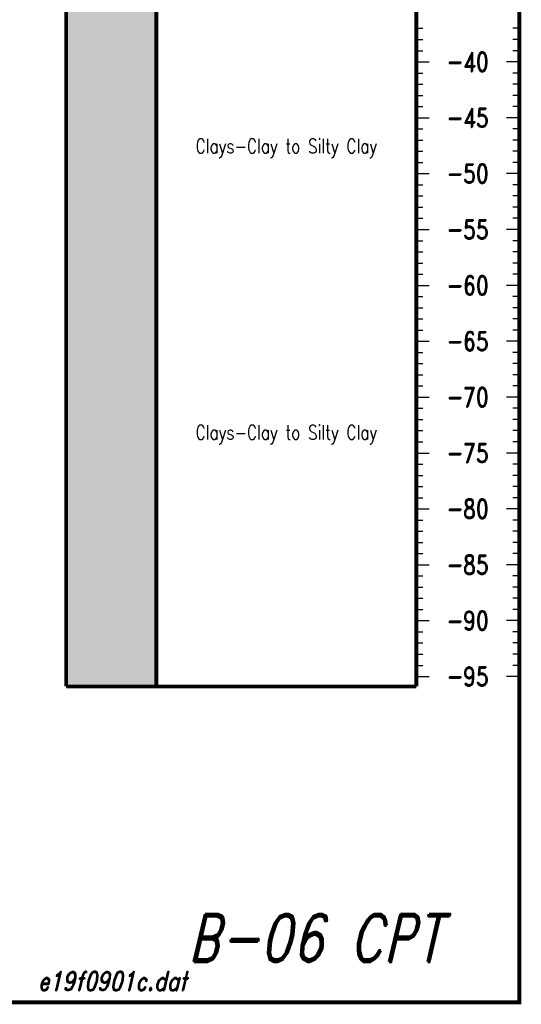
# Model space of a CAD drawing. Extents: x 0 to 10.2, y 0 to 7.6.
# Tile 7 of 8: x 8.2 to 10.2, y 0 to 3.8. Entities that reach past the tile are written whole.
import ezdxf
from ezdxf.enums import TextEntityAlignment as Align

# ---------------------------------------------------------------- set-up
doc = ezdxf.new("R2010")
doc.units = 0
doc.linetypes.add('Solid', pattern=[0])
doc.layers.get('0').update_dxf_attribs({"linetype": 'Solid'})
doc.styles.add('ROMAND', font='romand', dxfattribs={"height": 1})

msp = doc.modelspace()

# ---------------------------------------------------------------- linework, layer by layer
at = {"color": 7, "linetype": 'Solid', "const_width": 0.015}
for points in [[(0, 0), (10.15, 0), (10.15, 7.625), (0, 7.625), (0, 0)], [(0, 0), (10.15, 0), (10.15, 7.625), (0, 7.625), (0, 0)], [(0, 0), (10.15, 0), (10.15, 7.625), (0, 7.625), (0, 0)], [(0, 0), (10.15, 0), (10.15, 7.625), (0, 7.625), (0, 0)], [(0, 0), (10.15, 0), (10.15, 7.625), (0, 7.625), (0, 0)], [(0, 0), (10.15, 0), (10.15, 7.625), (0, 7.625), (0, 0)], [(0, 0), (10.15, 0), (10.15, 7.625), (0, 7.625), (0, 0)], [(0, 0), (10.15, 0), (10.15, 7.625), (0, 7.625), (0, 0)], [(0, 0), (10.15, 0), (10.15, 7.625), (0, 7.625), (0, 0)], [(0, 0), (10.15, 0), (10.15, 7.625), (0, 7.625), (0, 0)], [(0, 0), (10.15, 0), (10.15, 7.625), (0, 7.625), (0, 0)], [(0, 0), (10.15, 0), (10.15, 7.625), (0, 7.625), (0, 0)], [(0, 0), (10.15, 0), (10.15, 7.625), (0, 7.625), (0, 0)], [(0, 0), (10.15, 0), (10.15, 7.625), (0, 7.625), (0, 0)], [(0, 0), (10.15, 0), (10.15, 7.625), (0, 7.625), (0, 0)], [(0, 0), (10.15, 0), (10.15, 7.625), (0, 7.625), (0, 0)], [(0, 0), (10.15, 0), (10.15, 7.625), (0, 7.625), (0, 0)], [(0, 0), (10.15, 0), (10.15, 7.625), (0, 7.625), (0, 0)], [(0, 0), (10.15, 0), (10.15, 7.625), (0, 7.625), (0, 0)], [(0, 0), (10.15, 0), (10.15, 7.625), (0, 7.625), (0, 0)], [(0, 0), (10.15, 0), (10.15, 7.625), (0, 7.625), (0, 0)], [(0, 0), (10.15, 0), (10.15, 7.625), (0, 7.625), (0, 0)], [(8.39, 5.75), (8.39, 1.2265)], [(8.74, 5.75), (8.74, 1.2265)], [(9.75, 5.75), (9.75, 1.2265)], [(9.75, 5.75), (9.75, 1.2265)], [(10.15, 5.75), (10.15, 1.2265)], [(8.39, 1.2265), (8.74, 1.2265)], [(8.74, 1.2265), (9.75, 1.2265)]]:
    msp.add_lwpolyline(points, dxfattribs=at)
at = {"color": 7, "linetype": 'Solid'}
for points in [[(9.75, 3.7817), (9.775, 3.7817)], [(10.15, 3.7817), (10.125, 3.7817)], [(9.75, 3.7383), (9.775, 3.7383)], [(10.15, 3.7383), (10.125, 3.7383)], [(9.75, 3.6949), (9.775, 3.6949)], [(10.15, 3.6949), (10.125, 3.6949)], [(9.75, 3.6515), (9.8, 3.6515)], [(9.75, 3.6515), (9.775, 3.6515)], [(10.15, 3.6515), (10.1, 3.6515)], [(10.15, 3.6515), (10.125, 3.6515)], [(9.75, 3.6081), (9.775, 3.6081)], [(10.15, 3.6081), (10.125, 3.6081)], [(9.75, 3.5647), (9.775, 3.5647)], [(10.15, 3.5647), (10.125, 3.5647)], [(9.75, 3.5213), (9.775, 3.5213)], [(10.15, 3.5213), (10.125, 3.5213)], [(9.75, 3.4779), (9.775, 3.4779)], [(10.15, 3.4779), (10.125, 3.4779)], [(9.75, 3.4346), (9.8, 3.4346)], [(9.75, 3.4346), (9.775, 3.4346)], [(10.15, 3.4346), (10.1, 3.4346)], [(10.15, 3.4346), (10.125, 3.4346)], [(9.75, 3.3912), (9.775, 3.3912)], [(10.15, 3.3912), (10.125, 3.3912)], [(9.75, 3.3478), (9.775, 3.3478)], [(10.15, 3.3478), (10.125, 3.3478)], [(9.75, 3.3044), (9.775, 3.3044)], [(10.15, 3.3044), (10.125, 3.3044)], [(9.75, 3.261), (9.775, 3.261)], [(10.15, 3.261), (10.125, 3.261)], [(9.75, 3.2176), (9.8, 3.2176)], [(9.75, 3.2176), (9.775, 3.2176)], [(10.15, 3.2176), (10.1, 3.2176)], [(10.15, 3.2176), (10.125, 3.2176)], [(9.75, 3.1742), (9.775, 3.1742)], [(10.15, 3.1742), (10.125, 3.1742)], [(9.75, 3.1308), (9.775, 3.1308)], [(10.15, 3.1308), (10.125, 3.1308)], [(9.75, 3.0874), (9.775, 3.0874)], [(10.15, 3.0874), (10.125, 3.0874)], [(9.75, 3.0441), (9.775, 3.0441)], [(10.15, 3.0441), (10.125, 3.0441)], [(9.75, 3.0007), (9.8, 3.0007)], [(9.75, 3.0007), (9.775, 3.0007)], [(10.15, 3.0007), (10.1, 3.0007)], [(10.15, 3.0007), (10.125, 3.0007)], [(9.75, 2.9573), (9.775, 2.9573)], [(10.15, 2.9573), (10.125, 2.9573)], [(9.75, 2.9139), (9.775, 2.9139)], [(10.15, 2.9139), (10.125, 2.9139)], [(9.75, 2.8705), (9.775, 2.8705)], [(10.15, 2.8705), (10.125, 2.8705)], [(9.75, 2.8271), (9.775, 2.8271)], [(10.15, 2.8271), (10.125, 2.8271)], [(9.75, 2.7837), (9.8, 2.7837)], [(9.75, 2.7837), (9.775, 2.7837)], [(10.15, 2.7837), (10.1, 2.7837)], [(10.15, 2.7837), (10.125, 2.7837)], [(9.75, 2.7403), (9.775, 2.7403)], [(10.15, 2.7403), (10.125, 2.7403)], [(9.75, 2.697), (9.775, 2.697)], [(10.15, 2.697), (10.125, 2.697)], [(9.75, 2.6536), (9.775, 2.6536)], [(10.15, 2.6536), (10.125, 2.6536)], [(9.75, 2.6102), (9.775, 2.6102)], [(10.15, 2.6102), (10.125, 2.6102)], [(9.75, 2.5668), (9.8, 2.5668)], [(9.75, 2.5668), (9.775, 2.5668)], [(10.15, 2.5668), (10.1, 2.5668)], [(10.15, 2.5668), (10.125, 2.5668)], [(9.75, 2.5234), (9.775, 2.5234)], [(10.15, 2.5234), (10.125, 2.5234)], [(9.75, 2.48), (9.775, 2.48)], [(10.15, 2.48), (10.125, 2.48)], [(9.75, 2.4366), (9.775, 2.4366)], [(10.15, 2.4366), (10.125, 2.4366)], [(9.75, 2.3932), (9.775, 2.3932)], [(10.15, 2.3932), (10.125, 2.3932)], [(9.75, 2.3498), (9.8, 2.3498)], [(9.75, 2.3498), (9.775, 2.3498)], [(10.15, 2.3498), (10.1, 2.3498)], [(10.15, 2.3498), (10.125, 2.3498)], [(9.75, 2.3065), (9.775, 2.3065)], [(10.15, 2.3065), (10.125, 2.3065)], [(9.75, 2.2631), (9.775, 2.2631)], [(10.15, 2.2631), (10.125, 2.2631)], [(9.75, 2.2197), (9.775, 2.2197)], [(10.15, 2.2197), (10.125, 2.2197)], [(9.75, 2.1763), (9.775, 2.1763)], [(10.15, 2.1763), (10.125, 2.1763)], [(9.75, 2.1329), (9.8, 2.1329)], [(9.75, 2.1329), (9.775, 2.1329)], [(10.15, 2.1329), (10.1, 2.1329)], [(10.15, 2.1329), (10.125, 2.1329)], [(9.75, 2.0895), (9.775, 2.0895)], [(10.15, 2.0895), (10.125, 2.0895)], [(9.75, 2.0461), (9.775, 2.0461)], [(10.15, 2.0461), (10.125, 2.0461)], [(9.75, 2.0027), (9.775, 2.0027)], [(10.15, 2.0027), (10.125, 2.0027)], [(9.75, 1.9593), (9.775, 1.9593)], [(10.15, 1.9593), (10.125, 1.9593)], [(9.75, 1.916), (9.8, 1.916)], [(9.75, 1.916), (9.775, 1.916)], [(10.15, 1.916), (10.1, 1.916)], [(10.15, 1.916), (10.125, 1.916)], [(9.75, 1.8726), (9.775, 1.8726)], [(10.15, 1.8726), (10.125, 1.8726)], [(9.75, 1.8292), (9.775, 1.8292)], [(10.15, 1.8292), (10.125, 1.8292)], [(9.75, 1.7858), (9.775, 1.7858)], [(10.15, 1.7858), (10.125, 1.7858)], [(9.75, 1.7424), (9.775, 1.7424)], [(10.15, 1.7424), (10.125, 1.7424)], [(9.75, 1.699), (9.8, 1.699)], [(9.75, 1.699), (9.775, 1.699)], [(10.15, 1.699), (10.1, 1.699)], [(10.15, 1.699), (10.125, 1.699)], [(9.75, 1.6556), (9.775, 1.6556)], [(10.15, 1.6556), (10.125, 1.6556)], [(9.75, 1.6122), (9.775, 1.6122)], [(10.15, 1.6122), (10.125, 1.6122)], [(9.75, 1.5689), (9.775, 1.5689)], [(10.15, 1.5689), (10.125, 1.5689)], [(9.75, 1.5255), (9.775, 1.5255)], [(10.15, 1.5255), (10.125, 1.5255)], [(9.75, 1.4821), (9.8, 1.4821)], [(9.75, 1.4821), (9.775, 1.4821)], [(10.15, 1.4821), (10.1, 1.4821)], [(10.15, 1.4821), (10.125, 1.4821)], [(9.75, 1.4387), (9.775, 1.4387)], [(10.15, 1.4387), (10.125, 1.4387)], [(9.75, 1.3953), (9.775, 1.3953)], [(10.15, 1.3953), (10.125, 1.3953)], [(9.75, 1.3519), (9.775, 1.3519)], [(10.15, 1.3519), (10.125, 1.3519)], [(9.75, 1.3085), (9.775, 1.3085)], [(10.15, 1.3085), (10.125, 1.3085)], [(9.75, 1.2651), (9.8, 1.2651)], [(9.75, 1.2651), (9.775, 1.2651)], [(10.15, 1.2651), (10.1, 1.2651)], [(10.15, 1.2651), (10.125, 1.2651)], [(8.39, 1.2266), (8.39, 1.2265), (8.74, 1.2265), (8.74, 1.2266), (8.39, 1.2266)]]:
    msp.add_lwpolyline(points, dxfattribs=at)
at = {"color": 134}
for points in [[(8.39, 3.4955), (8.39, 4.7273), (8.74, 3.4955), (8.74, 4.7273)], [(8.39, 3.2113), (8.39, 3.4376), (8.74, 3.2113), (8.74, 3.4376)], [(8.39, 1.2374), (8.39, 3.1882), (8.74, 1.2374), (8.74, 3.1882)]]:
    msp.add_solid(points, dxfattribs=at)
at = {"color": 94}
for points in [[(8.39, 3.4878), (8.39, 3.4955), (8.74, 3.4878), (8.74, 3.4955)], [(8.39, 3.4376), (8.39, 3.4489), (8.74, 3.4376), (8.74, 3.4489)], [(8.39, 3.1882), (8.39, 3.2113), (8.74, 3.1882), (8.74, 3.2113)], [(8.39, 1.2266), (8.39, 1.2374), (8.74, 1.2266), (8.74, 1.2374)]]:
    msp.add_solid(points, dxfattribs=at)
at = {"color": 3}
for points in [[(8.39, 3.4794), (8.39, 3.4878), (8.74, 3.4794), (8.74, 3.4878)], [(8.39, 3.4489), (8.39, 3.4603), (8.74, 3.4489), (8.74, 3.4603)]]:
    msp.add_solid(points, dxfattribs=at)
at = {"color": 2}
msp.add_solid([(8.39, 3.4603), (8.39, 3.4794), (8.74, 3.4603), (8.74, 3.4794)], dxfattribs=at)

# ---------------------------------------------------------------- texts
at = {"color": 7, "style": 'ROMAND', "width": 0.78}
for s, height, p in [('-40', 0.0744, (9.95, 3.6515)), ('-45', 0.0744, (9.95, 3.4346)), ('Clays-Clay to Silty Clay', 0.0558, (9.245, 3.3244)), ('-50', 0.0744, (9.95, 3.2176)), ('-55', 0.0744, (9.95, 3.0007)), ('-60', 0.0744, (9.95, 2.7837)), ('-65', 0.0744, (9.95, 2.5668)), ('-70', 0.0744, (9.95, 2.3498)), ('Clays-Clay to Silty Clay', 0.0558, (9.245, 2.2128)), ('-75', 0.0744, (9.95, 2.1329)), ('-80', 0.0744, (9.95, 1.916)), ('-85', 0.0744, (9.95, 1.699)), ('-90', 0.0744, (9.95, 1.4821)), ('-95', 0.0744, (9.95, 1.2651))]:
    msp.add_text(s, height=height, dxfattribs=at).set_placement(p, align=Align.MIDDLE_CENTER)
at = {"color": 7, "style": 'ROMAND', "oblique": 13, "width": 0.78}
msp.add_text('B-06 CPT', height=0.186, dxfattribs=at).set_placement((9.85, 0.25), align=Align.MIDDLE_RIGHT)
msp.add_text('e19f0901c.dat', height=0.0744, dxfattribs=at).set_placement((8.28, 0.12), align=Align.TOP_LEFT)

doc.saveas('drawing.dxf')
